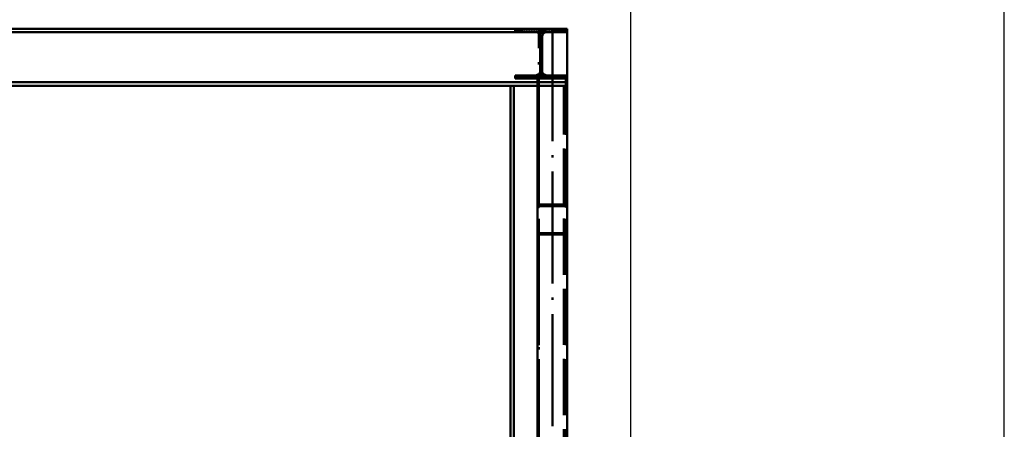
# Paper-space layout 'Layout1' of a CAD drawing. Extents: x -2 to 1083, y -36 to 422.
# Tile 60 of 93: x 613 to 666, y 324 to 346. Entities that reach past the tile are written whole.
import ezdxf

# ---------------------------------------------------------------- set-up
doc = ezdxf.new("R2010")
doc.units = 0
doc.linetypes.add('ACAD_ISO02W100', pattern=[15, 12, -3])
doc.linetypes.add('ACAD_ISO04W100', pattern=[30.5, 24, -3, 0.5, -3])
doc.layers.get('0').update_dxf_attribs({"linetype": 'CONTINUOUS'})
doc.layers.get('DEFPOINTS').update_dxf_attribs({"color": 132, "linetype": 'CONTINUOUS'})
for name, color, linetype, lineweight in [('SS_2.ET-HALA_TaO-KCE_VELINU-NADSTAVBA', 72, 'CONTINUOUS', 50), ('SS_KOTY', 3, 'CONTINUOUS', 25), ('SS_SRAFY', 8, 'CONTINUOUS', 18)]:
    doc.layers.add(name, color=color, linetype=linetype, lineweight=lineweight)
doc.styles.add('ROMANS', font='romans.shx', dxfattribs={"width": 0.8})
doc.dimstyles.new('A-1_(2.5)_50AS', dxfattribs={"dimtxt": 2.5, "dimasz": 2, "dimexe": 1, "dimexo": 2, "dimgap": 0, "dimtad": 0, "dimdec": 1, "dimlfac": 50, "dimrnd": 1, "dimtxsty": 'ROMANS', "dimblk1": 'OBLIQUE', "dimblk2": 'OBLIQUE', "dimsah": 1, "dimcen": 2, "dimclrd": 256, "dimclre": 256, "dimclrt": 256, "dimadec": 1, "dimazin": 2, "dimtfac": 0.714286, "dimtdec": 1, "dimtmove": 0, "dimatfit": 3, "dimldrblk": 'OPEN', "dimfxl": 1, "dimtvp": 1.142857, "dimtfill": 1, "dimtolj": 1, "dimlwd": -1, "dimlwe": -1, "dimarcsym": 0})

# ---------------------------------------------------------------- blocks, each defined once
blk = doc.blocks.new('_Oblique')
at = {"color": 0, "linetype": 'ByBlock', "lineweight": -2}
blk.add_line((-0.5, -0.5), (0.5, 0.5), dxfattribs=at)
blk = doc.blocks.new('*D19')
at = {"layer": 'DEFPOINTS', "color": 0, "transparency": 16777216}
for p in [(642.76, 352.729), (641.24, 345.75, 17451.84), (642.76, 345.75, 17491.64)]:
    blk.add_point(p, dxfattribs=at)
at = {"layer": 'SS_KOTY', "transparency": 16777216}
for p, q in [((641.24, 347.75), (641.24, 353.729)), ((642.76, 347.75), (642.76, 353.729)), ((641.24, 352.729), (642.76, 352.729))]:
    blk.add_line(p, q, dxfattribs=at)
at = {"layer": 'SS_KOTY', "transparency": 16777216, "xscale": 2, "yscale": 2, "zscale": 2, "rotation": 180}
blk.add_blockref('_Oblique', (641.24, 352.729), dxfattribs=at)
at = {"layer": 'SS_KOTY', "transparency": 16777216, "xscale": 2, "yscale": 2, "zscale": 2}
blk.add_blockref('_Oblique', (642.76, 352.729), dxfattribs=at)
at = {"layer": 'SS_KOTY', "transparency": 16777216, "insert": (642, 355.586), "char_height": 2.5, "attachment_point": 5, "style": 'ROMANS', "bg_fill": 3, "box_fill_scale": 1.1, "bg_fill_color": 256, "bg_fill_true_color": 13158600, "bg_fill_transparency": 0}
blk.add_mtext('\\A1;76', dxfattribs=at)
blk = doc.blocks.new('_OPEN')
at = {"color": 0, "linetype": 'ByBlock'}
for p, q in [((-1, 0.167), (0, 0)), ((0, 0), (-1, -0.167)), ((0, 0), (-1, 0))]:
    blk.add_line(p, q, dxfattribs=at)
blk = doc.blocks.new('*D20')
at = {"layer": 'DEFPOINTS', "color": 0, "transparency": 16777216}
for p in [(522.76, 352.729), (522.76, 345.75, 17451.84), (641.24, 345.75, 17451.84)]:
    blk.add_point(p, dxfattribs=at)
at = {"layer": 'SS_KOTY', "transparency": 16777216}
for p, q in [((522.76, 347.75), (522.76, 353.729)), ((641.24, 347.75), (641.24, 353.729)), ((641.24, 352.729), (522.76, 352.729))]:
    blk.add_line(p, q, dxfattribs=at)
at = {"layer": 'SS_KOTY', "transparency": 16777216, "xscale": 2, "yscale": 2, "zscale": 2, "rotation": 180}
blk.add_blockref('_Oblique', (522.76, 352.729), dxfattribs=at)
at = {"layer": 'SS_KOTY', "transparency": 16777216, "xscale": 2, "yscale": 2, "zscale": 2}
blk.add_blockref('_Oblique', (641.24, 352.729), dxfattribs=at)
at = {"layer": 'SS_KOTY', "transparency": 16777216, "insert": (582, 355.586), "char_height": 2.5, "attachment_point": 5, "style": 'ROMANS', "bg_fill": 3, "box_fill_scale": 1.1, "bg_fill_color": 256, "bg_fill_true_color": 13158600, "bg_fill_transparency": 0}
blk.add_mtext('\\A1;5924', dxfattribs=at)
blk = doc.blocks.new('*D23')
at = {"layer": 'DEFPOINTS', "color": 0, "transparency": 16777216}
for p in [(666.16, 352.729), (646.16, 293.75, 17491.64), (666.16, 293.75, 17491.64)]:
    blk.add_point(p, dxfattribs=at)
at = {"layer": 'SS_KOTY', "transparency": 16777216}
for p, q in [((646.16, 295.75), (646.16, 353.729)), ((666.16, 295.75), (666.16, 353.729)), ((646.16, 352.729), (666.16, 352.729))]:
    blk.add_line(p, q, dxfattribs=at)
at = {"layer": 'SS_KOTY', "transparency": 16777216, "xscale": 2, "yscale": 2, "zscale": 2, "rotation": 180}
blk.add_blockref('_Oblique', (646.16, 352.729), dxfattribs=at)
at = {"layer": 'SS_KOTY', "transparency": 16777216, "xscale": 2, "yscale": 2, "zscale": 2}
blk.add_blockref('_Oblique', (666.16, 352.729), dxfattribs=at)
at = {"layer": 'SS_KOTY', "transparency": 16777216, "insert": (656.16, 355.586), "char_height": 2.5, "attachment_point": 5, "style": 'ROMANS', "bg_fill": 3, "box_fill_scale": 1.1, "bg_fill_color": 256, "bg_fill_true_color": 13158600, "bg_fill_transparency": 0}
blk.add_mtext('\\A1;1000', dxfattribs=at)
blk = doc.blocks.new('*D24')
at = {"layer": 'DEFPOINTS', "color": 0, "transparency": 16777216}
for p in [(646.16, 352.729), (642.76, 345.75, 17491.64), (646.16, 293.75, 17491.64)]:
    blk.add_point(p, dxfattribs=at)
at = {"layer": 'SS_KOTY', "transparency": 16777216}
for p, q in [((642.76, 347.75), (642.76, 353.729)), ((646.16, 295.75), (646.16, 353.729)), ((642.76, 352.729), (646.16, 352.729)), ((644.46, 352.729), (648.017, 346.729)), ((648.017, 346.729), (652.874, 346.729))]:
    blk.add_line(p, q, dxfattribs=at)
at = {"layer": 'SS_KOTY', "transparency": 16777216, "xscale": 2, "yscale": 2, "zscale": 2, "rotation": 180}
blk.add_blockref('_Oblique', (642.76, 352.729), dxfattribs=at)
at = {"layer": 'SS_KOTY', "transparency": 16777216, "xscale": 2, "yscale": 2, "zscale": 2}
blk.add_blockref('_Oblique', (646.16, 352.729), dxfattribs=at)
at = {"layer": 'SS_KOTY', "transparency": 16777216, "insert": (650.446, 349.586), "char_height": 2.5, "attachment_point": 5, "style": 'ROMANS', "bg_fill": 3, "box_fill_scale": 1.1, "bg_fill_color": 256, "bg_fill_true_color": 13158600, "bg_fill_transparency": 0}
blk.add_mtext('\\A1;170', dxfattribs=at)

psp = doc.layouts.get("Layout1")

# ---------------------------------------------------------------- linework, layer by layer
at = {"layer": 'SS_2.ET-HALA_TaO-KCE_VELINU-NADSTAVBA', "color": 1, "linetype": 'Continuous', "ltscale": 0.25}
for p, q in [((641.3053, 345.34), (641.3053, 343.5)), ((641.4153, 343.5), (641.4153, 345.34)), ((641.0653, 343.26), (639.9603, 343.26)), ((639.9603, 343.26), (639.9603, 343.09)), ((522.7603, 342.89), (641.1603, 342.89)), ((641.1603, 342.71), (522.7603, 342.71)), ((639.7203, 342.71), (639.7203, 293.75)), ((639.9003, 293.75), (639.9003, 342.71)), ((641.1603, 343.09), (641.1603, 293.75))]:
    psp.add_line(p, q, dxfattribs=at)
at = {"layer": 'SS_2.ET-HALA_TaO-KCE_VELINU-NADSTAVBA', "color": 3, "linetype": 'ACAD_ISO02W100', "ltscale": 0.25}
for p, q in [((641.4153, 345.25), (641.3053, 345.25)), ((641.3053, 345.15), (641.4153, 345.15)), ((641.1153, 343.2807), (641.0653, 343.26)), ((641.186, 343.31), (641.1153, 343.2807)), ((641.2403, 343.09), (641.2403, 291.35))]:
    psp.add_line(p, q, dxfattribs=at)
at = {"layer": 'SS_2.ET-HALA_TaO-KCE_VELINU-NADSTAVBA', "color": 1, "linetype": 'Continuous', "ltscale": 0.25, "extrusion": (0, 6.12323e-17, -1)}
psp.add_arc((-641.0653, 343.5), 0.24, 180, 270, dxfattribs=at)
at = {"layer": 'SS_2.ET-HALA_TaO-KCE_VELINU-NADSTAVBA', "color": 3, "linetype": 'ACAD_ISO02W100', "ltscale": 0.25}
for centre, start, end in [((641.3203, 336.19), 90, 180), ((641.3203, 334.91), 180, 270)]:
    psp.add_arc(centre, 0.16, start, end, dxfattribs=at)
at = {"layer": 'SS_2.ET-HALA_TaO-KCE_VELINU-NADSTAVBA', "color": 3, "linetype": 'ACAD_ISO02W100', "ltscale": 0.25, "extrusion": (0, 6.12323e-17, -1)}
for centre, start, end in [((-641.3203, 336.19), 0, 90), ((-641.3203, 334.91), 270, 0)]:
    psp.add_arc(centre, 0.08, start, end, dxfattribs=at)

# ---------------------------------------------------------------- dimensions: what is measured, and where the dimension line sits
at = {"layer": 'SS_KOTY'}
dim = psp.add_linear_dim(base=(642.7603, 352.729), p1=(641.2403, 345.75, 17451.84), p2=(642.7603, 345.75, 17491.64), dimstyle='A-1_(2.5)_50AS', override={"dimtmove": 1}, dxfattribs=at)
dim.commit()
dim.dimension.update_dxf_attribs({"geometry": '*D19', "text_midpoint": (642.0003, 352.729), "dimtype": 160})
dim = psp.add_linear_dim(base=(666.1603, 352.729), p1=(646.1603, 293.75, 17491.64), p2=(666.1603, 293.75, 17491.64), dimstyle='A-1_(2.5)_50AS', dxfattribs=at)
dim.commit()
dim.dimension.update_dxf_attribs({"geometry": '*D23', "text_midpoint": (656.1603, 355.5861)})

# ---------------------------------------------------------------- next in the draw order: dimensions: what is measured, and where the dimension line sits
dim = psp.add_linear_dim(base=(522.7603, 352.729), p1=(641.2403, 345.75, 17451.84), p2=(522.7603, 345.75, 17451.84), dimstyle='A-1_(2.5)_50AS', override={"dimtmove": 1}, dxfattribs=at)
dim.commit()
dim.dimension.update_dxf_attribs({"geometry": '*D20', "text_midpoint": (582.0003, 355.5861)})

# ---------------------------------------------------------------- next in the draw order: linework, layer by layer
at = {"layer": 'SS_2.ET-HALA_TaO-KCE_VELINU-NADSTAVBA', "color": 1, "linetype": 'Continuous', "ltscale": 0.25}
for p, q in [((583.0312, 345.57), (641.0895, 345.57)), ((584.1603, 345.75), (639.9603, 345.75)), ((639.9603, 345.75), (639.9603, 345.58)), ((639.9603, 345.58), (641.0653, 345.58))]:
    psp.add_line(p, q, dxfattribs=at)
at = {"layer": 'SS_2.ET-HALA_TaO-KCE_VELINU-NADSTAVBA', "color": 7, "linetype": 'ACAD_ISO04W100', "ltscale": 0.25}
psp.add_line((641.2403, 291.35), (641.2403, 345.75), dxfattribs=at)
at = {"layer": 'SS_2.ET-HALA_TaO-KCE_VELINU-NADSTAVBA', "color": 1, "linetype": 'Continuous', "ltscale": 0.25, "extrusion": (0, 6.12323e-17, -1)}
psp.add_arc((-641.0653, 345.34), 0.24, 90, 180, dxfattribs=at)

# ---------------------------------------------------------------- next in the draw order: dimensions: what is measured, and where the dimension line sits
at = {"layer": 'SS_KOTY'}
dim = psp.add_linear_dim(base=(646.1603, 352.729), p1=(642.7603, 345.75, 17491.64), p2=(646.1603, 293.75, 17491.64), dimstyle='A-1_(2.5)_50AS', override={"dimtmove": 1}, dxfattribs=at)
dim.commit()
dim.dimension.update_dxf_attribs({"geometry": '*D24', "text_midpoint": (648.0172, 346.729), "dimtype": 160})

# ---------------------------------------------------------------- next in the draw order: hatches: boundary and pattern name
at = {"layer": 'SS_SRAFY'}
h = psp.add_hatch(dxfattribs=at)
h.set_pattern_fill('ANSI31', color=5, scale=0.02, style=0)
h.set_pattern_definition([(45, (402.76033, 345.75002), (-0.04490128, 0.04490128), [])])
h.paths.add_polyline_path([(641.0653, 343.26), (639.9603, 343.26), (639.9603, 343.09), (642.7603, 343.09), (642.7603, 343.26), (641.6553, 343.26, -0.4142136), (641.4153, 343.5), (641.4153, 345.34, -0.4142136), (641.6553, 345.58), (642.7603, 345.58), (642.7603, 345.75), (639.9603, 345.75), (639.9603, 345.58), (641.0653, 345.58, -0.4142136), (641.3053, 345.34), (641.3053, 343.5, -0.4142136)], flags=0)

# ---------------------------------------------------------------- next in the draw order: linework, layer by layer
at = {"layer": 'SS_2.ET-HALA_TaO-KCE_VELINU-NADSTAVBA', "color": 7, "linetype": 'ACAD_ISO04W100', "ltscale": 0.25}
for p, q in [((642.7603, 345.75), (522.7603, 345.75)), ((641.9603, 345.75), (641.9603, 291.35)), ((641.9603, 345.75), (641.9603, 291.35))]:
    psp.add_line(p, q, dxfattribs=at)
at = {"layer": 'SS_2.ET-HALA_TaO-KCE_VELINU-NADSTAVBA', "color": 1, "linetype": 'Continuous', "ltscale": 0.25}
for p, q in [((639.9603, 345.75), (642.7603, 345.75)), ((641.6312, 345.57), (642.7603, 345.57)), ((641.6553, 345.58), (642.7603, 345.58)), ((642.7603, 345.58), (642.7603, 345.75)), ((642.7603, 343.26), (642.7603, 345.58)), ((642.7603, 343.26), (641.6553, 343.26)), ((642.7603, 343.09), (642.7603, 343.26)), ((639.9603, 343.09), (642.7603, 343.09)), ((642.7603, 293.75), (642.7603, 343.09))]:
    psp.add_line(p, q, dxfattribs=at)
at = {"layer": 'SS_2.ET-HALA_TaO-KCE_VELINU-NADSTAVBA', "color": 3, "linetype": 'ACAD_ISO02W100', "ltscale": 0.25}
for p, q in [((641.0895, 345.57), (641.6312, 345.57)), ((641.5346, 343.31), (641.186, 343.31)), ((641.6053, 343.2807), (641.5346, 343.31)), ((641.6553, 343.26), (641.6053, 343.2807)), ((639.9603, 343.21), (642.7603, 343.21)), ((641.1603, 342.89), (642.7603, 342.89)), ((642.7603, 342.71), (641.1603, 342.71)), ((642.5803, 291.35), (642.5803, 342.71)), ((642.6803, 343.09), (642.6803, 291.35)), ((642.6003, 336.35), (641.3203, 336.35)), ((641.3203, 336.27), (642.6003, 336.27)), ((642.6003, 334.83), (641.3203, 334.83)), ((641.3203, 334.75), (642.6003, 334.75))]:
    psp.add_line(p, q, dxfattribs=at)
at = {"layer": 'SS_2.ET-HALA_TaO-KCE_VELINU-NADSTAVBA', "color": 1, "linetype": 'Continuous', "ltscale": 0.25, "extrusion": (0, 6.12323e-17, -1)}
psp.add_arc((-641.6553, 345.34), 0.24, 0, 90, dxfattribs=at)
at = {"layer": 'SS_2.ET-HALA_TaO-KCE_VELINU-NADSTAVBA', "color": 1, "linetype": 'Continuous', "ltscale": 0.25, "extrusion": (-3.03165e-13, -1.25514e-13, -1)}
psp.add_arc((-641.6553, 343.5), 0.24, 270, 360, dxfattribs=at)
at = {"layer": 'SS_2.ET-HALA_TaO-KCE_VELINU-NADSTAVBA', "color": 3, "linetype": 'ACAD_ISO02W100', "ltscale": 0.25}
for centre, start, end in [((642.6003, 336.19), 0, 90), ((642.6003, 334.91), 270, 0)]:
    psp.add_arc(centre, 0.16, start, end, dxfattribs=at)
at = {"layer": 'SS_2.ET-HALA_TaO-KCE_VELINU-NADSTAVBA', "color": 3, "linetype": 'ACAD_ISO02W100', "ltscale": 0.25, "extrusion": (7.5345e-13, 1.81905e-12, -1)}
psp.add_arc((-642.6003, 336.19, 0), 0.08, 90, 180, dxfattribs=at)
at = {"layer": 'SS_2.ET-HALA_TaO-KCE_VELINU-NADSTAVBA', "color": 3, "linetype": 'ACAD_ISO02W100', "ltscale": 0.25, "extrusion": (7.5345e-13, -1.81893e-12, -1)}
psp.add_arc((-642.6003, 334.91), 0.08, 180, 270, dxfattribs=at)

doc.saveas('drawing.dxf')
